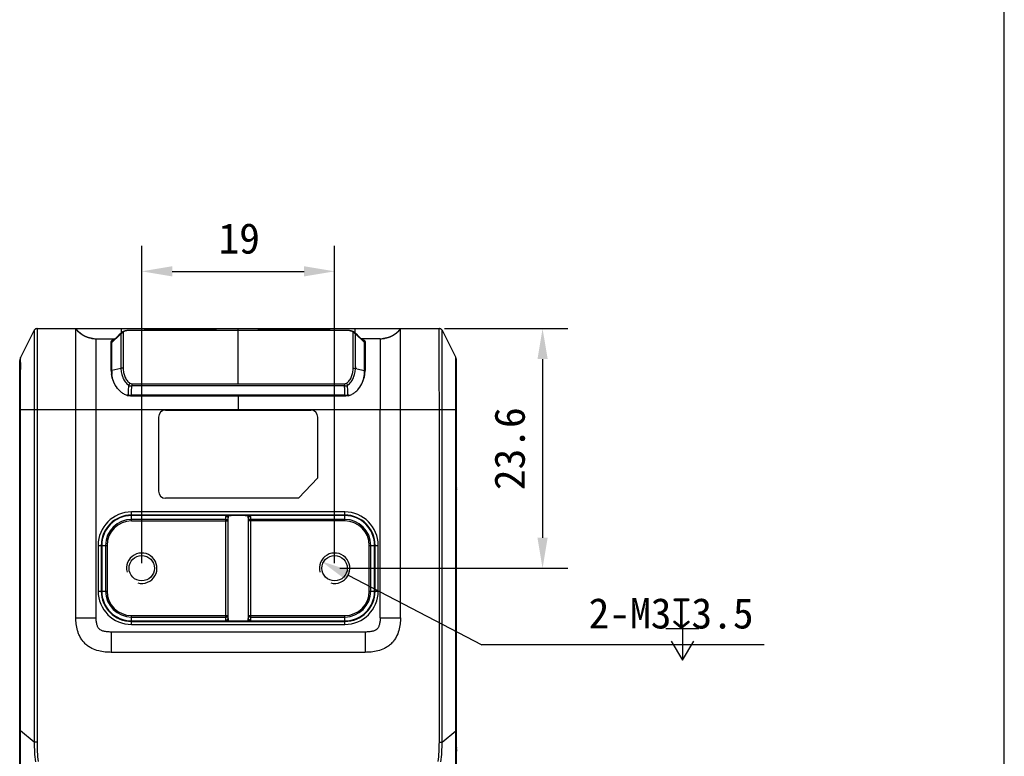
# Model space of a CAD drawing. Header units: millimetres. Extents: x 16 to 357, y 137 to 375.
# Tile 13 of 15: x 260 to 357, y 183 to 256. Entities that reach past the tile are written whole.
import ezdxf

# ---------------------------------------------------------------- set-up
doc = ezdxf.new("R2010")
doc.units = ezdxf.units.MM
doc.header["$LTSCALE"] = 16.335
doc.header["$PDMODE"] = 3
doc.header["$PDSIZE"] = 8
doc.layers.get('0').update_dxf_attribs({"linetype": 'CONTINUOUS'})
doc.layers.get('Defpoints').update_dxf_attribs({"linetype": 'CONTINUOUS'})
doc.layers.add('00_COMPONENTS', color=7, linetype='CONTINUOUS')
doc.layers.add('51__DRAFT_DIMS', color=7, linetype='CONTINUOUS')
doc.styles.get("Standard").update_dxf_attribs({"font": 'simfang.ttf'})
doc.dimstyles.new('DIMSTYLE_3', dxfattribs={"dimtxt": 3, "dimasz": 3, "dimexe": 2.5, "dimexo": 0.5, "dimgap": 0.75, "dimtad": 1, "dimdsep": 46, "dimtxsty": 'Standard', "dimblk": '_FILLED', "dimblk1": '_FILLED', "dimblk2": '_FILLED', "dimcen": 0.09, "dimclrt": 3, "dimazin": 2, "dimtp": 0.2, "dimtm": 0.2, "dimtfac": 1, "dimtofl": 0, "dimtmove": 0, "dimatfit": 3, "dimldrblk": '_FILLED', "dimfxl": 0, "dimtolj": 1, "dimarcsym": 0})
doc.dimstyles.new('DIMSTYLE_4', dxfattribs={"dimtxt": 3, "dimasz": 3, "dimexe": 2.5, "dimexo": 0.5, "dimgap": 0.75, "dimtad": 1, "dimdec": 1, "dimdsep": 46, "dimtxsty": 'Standard', "dimblk": '_FILLED', "dimblk1": '_FILLED', "dimblk2": '_FILLED', "dimcen": 0.09, "dimclrt": 3, "dimazin": 2, "dimtp": 0.2, "dimtm": 0.2, "dimtfac": 1, "dimtdec": 1, "dimtofl": 0, "dimtmove": 0, "dimatfit": 3, "dimldrblk": '_FILLED', "dimfxl": 0, "dimtolj": 1, "dimarcsym": 0})
doc.dimstyles.new('DIMSTYLE_5', dxfattribs={"dimtxt": 3, "dimasz": 3, "dimexe": 2.5, "dimexo": 0.5, "dimtad": 1, "dimdsep": 46, "dimtxsty": 'Standard', "dimblk": '_FILLED', "dimblk1": '_FILLED', "dimblk2": '_FILLED', "dimcen": 0.09, "dimclrt": 3, "dimazin": 2, "dimtp": 0.1, "dimtm": 0.1, "dimtfac": 1, "dimtofl": 0, "dimtmove": 0, "dimatfit": 1, "dimldrblk": '_FILLED', "dimfxl": 0, "dimtolj": 1, "dimarcsym": 0})

# ---------------------------------------------------------------- blocks, each defined once
blk = doc.blocks.new('_FILLED')
at = {"color": 0, "linetype": 'ByBlock'}
blk.add_solid([(0, 0), (-1, 0.167), (-1, -0.167)], dxfattribs=at)
blk = doc.blocks.new('*D62')
at = {"layer": '51__DRAFT_DIMS', "color": 0, "lineweight": -2}
for p, q in [((272.217, 202.39), (272.217, 233.641)), ((291.217, 202.39), (291.217, 233.641)), ((275.217, 231.141), (288.217, 231.141))]:
    blk.add_line(p, q, dxfattribs=at)
at = {"layer": 'Defpoints', "color": 0}
for p in [(291.217, 231.141), (272.217, 201.89), (291.217, 201.89)]:
    blk.add_point(p, dxfattribs=at)
at = {"layer": '51__DRAFT_DIMS', "color": 0, "linetype": 'ByBlock', "lineweight": -2, "xscale": 3, "yscale": 3, "zscale": 3, "rotation": 180}
blk.add_blockref('_FILLED', (272.217, 231.141), dxfattribs=at)
at = {"layer": '51__DRAFT_DIMS', "color": 0, "linetype": 'ByBlock', "lineweight": -2, "xscale": 3, "yscale": 3, "zscale": 3}
blk.add_blockref('_FILLED', (291.217, 231.141), dxfattribs=at)
at = {"layer": '51__DRAFT_DIMS', "color": 3, "insert": (281.82, 235.891), "char_height": 3, "attachment_point": 2, "line_spacing_factor": 0.9}
blk.add_mtext('\\A1;19', dxfattribs=at)
blk = doc.blocks.new('*D63')
at = {"layer": '51__DRAFT_DIMS', "color": 0, "lineweight": -2}
for p, q in [((302.032, 225.502), (314.2, 225.502)), ((311.7, 222.502), (311.7, 204.89)), ((291.717, 201.89), (314.2, 201.89))]:
    blk.add_line(p, q, dxfattribs=at)
at = {"layer": 'Defpoints', "color": 0}
for p in [(301.532, 225.502), (291.217, 201.89), (311.7, 201.89)]:
    blk.add_point(p, dxfattribs=at)
at = {"layer": '51__DRAFT_DIMS', "color": 0, "linetype": 'ByBlock', "lineweight": -2, "xscale": 3, "yscale": 3, "zscale": 3}
for p, rotation in [((311.7, 225.502), 90), ((311.7, 201.89), 270)]:
    blk.add_blockref('_FILLED', p, dxfattribs=dict(at, rotation=rotation))
at = {"layer": '51__DRAFT_DIMS', "color": 3, "insert": (306.95, 213.664), "char_height": 3, "attachment_point": 2, "rotation": 90, "line_spacing_factor": 0.9}
blk.add_mtext('\\A1;23.6', dxfattribs=at)
blk = doc.blocks.new('*D64')
at = {"layer": '51__DRAFT_DIMS', "color": 0, "lineweight": -2}
for p in [(292.547, 201.196), (333.525, 194.327)]:
    blk.add_line(p, (305.727, 194.327), dxfattribs=at)
at = {"layer": 'Defpoints', "color": 0}
for p in [(289.887, 202.583), (292.547, 201.196)]:
    blk.add_point(p, dxfattribs=at)
at = {"layer": '51__DRAFT_DIMS', "color": 0, "linetype": 'ByBlock', "lineweight": -2, "xscale": 3, "yscale": 3, "zscale": 3, "rotation": 152.4718467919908}
blk.add_blockref('_FILLED', (289.887, 202.583), dxfattribs=at)
at = {"layer": '51__DRAFT_DIMS', "color": 3, "insert": (316.234, 198.952), "char_height": 3, "attachment_point": 1, "line_spacing_factor": 0.9}
blk.add_mtext('\\A1;{2-M3{\\fgdt;x}3.5}', dxfattribs=at)

msp = doc.modelspace()

# ---------------------------------------------------------------- linework, layer by layer
msp.add_line((357.182, 137.323), (357.182, 374.551))
at = {"layer": '00_COMPONENTS', "color": 7}
for p, q in [((261.634, 225.336), (260.286, 222.64)), ((261.902, 225.502), (301.532, 225.502)), ((265.717, 197.002), (265.717, 225.502)), ((265.745, 225.466), (265.734, 225.48)), ((265.756, 225.451), (265.745, 225.466)), ((265.767, 225.437), (265.756, 225.451)), ((265.779, 225.423), (265.767, 225.437)), ((265.79, 225.409), (265.779, 225.423)), ((265.802, 225.394), (265.79, 225.409)), ((265.813, 225.38), (265.802, 225.394)), ((265.825, 225.367), (265.813, 225.38)), ((265.837, 225.353), (265.825, 225.367)), ((265.848, 225.339), (265.837, 225.353)), ((265.86, 225.325), (265.848, 225.339)), ((265.872, 225.312), (265.86, 225.325)), ((265.884, 225.298), (265.872, 225.312)), ((265.896, 225.285), (265.884, 225.298)), ((265.908, 225.272), (265.896, 225.285)), ((265.921, 225.259), (265.908, 225.272)), ((265.933, 225.246), (265.921, 225.259)), ((265.945, 225.233), (265.933, 225.246)), ((265.958, 225.22), (265.945, 225.233)), ((265.97, 225.207), (265.958, 225.22)), ((265.983, 225.195), (265.97, 225.207)), ((265.996, 225.182), (265.983, 225.195)), ((266.008, 225.17), (265.996, 225.182)), ((266.021, 225.157), (266.008, 225.17)), ((266.034, 225.145), (266.021, 225.157)), ((266.047, 225.133), (266.034, 225.145)), ((266.06, 225.121), (266.047, 225.133)), ((266.073, 225.109), (266.06, 225.121)), ((266.086, 225.097), (266.073, 225.109)), ((266.099, 225.086), (266.086, 225.097)), ((266.112, 225.074), (266.099, 225.086)), ((266.125, 225.063), (266.112, 225.074)), ((266.138, 225.052), (266.125, 225.063)), ((266.152, 225.04), (266.138, 225.052)), ((266.165, 225.029), (266.152, 225.04)), ((266.179, 225.019), (266.165, 225.029)), ((266.192, 225.008), (266.179, 225.019)), ((270.214, 225.092), (269.976, 224.862)), ((272.659, 225.402), (279.375, 225.402)), ((283.859, 225.402), (290.575, 225.402)), ((293.458, 224.862), (293.22, 225.092)), ((297.25, 225.015), (297.234, 225.002)), ((297.266, 225.027), (297.25, 225.015)), ((297.282, 225.04), (297.266, 225.027)), ((297.297, 225.053), (297.282, 225.04)), ((297.313, 225.067), (297.297, 225.053)), ((297.328, 225.08), (297.313, 225.067)), ((297.344, 225.094), (297.328, 225.08)), ((297.359, 225.107), (297.344, 225.094)), ((297.374, 225.121), (297.359, 225.107)), ((297.39, 225.135), (297.374, 225.121)), ((297.405, 225.15), (297.39, 225.135)), ((297.42, 225.164), (297.405, 225.15)), ((297.435, 225.178), (297.42, 225.164)), ((297.449, 225.193), (297.435, 225.178)), ((297.464, 225.208), (297.449, 225.193)), ((297.479, 225.223), (297.464, 225.208)), ((297.493, 225.238), (297.479, 225.223)), ((297.508, 225.253), (297.493, 225.238)), ((297.522, 225.268), (297.508, 225.253)), ((297.537, 225.284), (297.522, 225.268)), ((297.551, 225.3), (297.537, 225.284)), ((297.565, 225.315), (297.551, 225.3)), ((297.579, 225.331), (297.565, 225.315)), ((297.593, 225.347), (297.579, 225.331)), ((297.607, 225.364), (297.593, 225.347)), ((297.62, 225.38), (297.607, 225.364)), ((297.634, 225.396), (297.62, 225.38)), ((297.647, 225.413), (297.634, 225.396)), ((297.661, 225.43), (297.647, 225.413)), ((297.694, 225.472), (297.681, 225.455)), ((297.707, 225.489), (297.694, 225.472)), ((297.717, 225.502), (297.707, 225.489)), ((297.717, 197.002), (297.717, 225.502)), ((301.8, 225.336), (303.148, 222.64)), ((266.206, 224.997), (266.192, 225.008)), ((266.219, 224.986), (266.206, 224.997)), ((266.233, 224.976), (266.219, 224.986)), ((266.247, 224.966), (266.233, 224.976)), ((266.26, 224.955), (266.247, 224.966)), ((266.274, 224.945), (266.26, 224.955)), ((266.288, 224.935), (266.274, 224.945)), ((266.302, 224.926), (266.288, 224.935)), ((266.316, 224.916), (266.302, 224.926)), ((266.33, 224.906), (266.316, 224.916)), ((266.344, 224.897), (266.33, 224.906)), ((266.358, 224.887), (266.344, 224.897)), ((266.372, 224.878), (266.358, 224.887)), ((266.386, 224.869), (266.372, 224.878)), ((266.4, 224.86), (266.386, 224.869)), ((266.414, 224.851), (266.4, 224.86)), ((266.429, 224.843), (266.414, 224.851)), ((266.443, 224.834), (266.429, 224.843)), ((266.457, 224.825), (266.443, 224.834)), ((266.471, 224.817), (266.457, 224.825)), ((266.486, 224.809), (266.471, 224.817)), ((266.5, 224.801), (266.486, 224.809)), ((266.515, 224.793), (266.5, 224.801)), ((266.529, 224.785), (266.515, 224.793)), ((266.543, 224.777), (266.529, 224.785)), ((266.558, 224.77), (266.543, 224.777)), ((266.572, 224.762), (266.558, 224.77)), ((266.587, 224.755), (266.572, 224.762)), ((266.601, 224.747), (266.587, 224.755)), ((266.616, 224.74), (266.601, 224.747)), ((266.631, 224.733), (266.616, 224.74)), ((266.645, 224.726), (266.631, 224.733)), ((266.66, 224.72), (266.645, 224.726)), ((266.674, 224.713), (266.66, 224.72)), ((266.689, 224.707), (266.674, 224.713)), ((266.703, 224.7), (266.689, 224.707)), ((266.718, 224.694), (266.703, 224.7)), ((266.733, 224.688), (266.718, 224.694)), ((266.747, 224.682), (266.733, 224.688)), ((266.762, 224.676), (266.747, 224.682)), ((266.776, 224.67), (266.762, 224.676)), ((266.791, 224.664), (266.776, 224.67)), ((266.806, 224.659), (266.791, 224.664)), ((266.82, 224.653), (266.806, 224.659)), ((266.835, 224.648), (266.82, 224.653)), ((266.849, 224.643), (266.835, 224.648)), ((266.864, 224.638), (266.849, 224.643)), ((266.878, 224.633), (266.864, 224.638)), ((266.893, 224.628), (266.878, 224.633)), ((266.907, 224.623), (266.893, 224.628)), ((266.922, 224.619), (266.907, 224.623)), ((266.936, 224.614), (266.922, 224.619)), ((266.951, 224.61), (266.936, 224.614)), ((266.965, 224.605), (266.951, 224.61)), ((266.979, 224.601), (266.965, 224.605)), ((266.994, 224.597), (266.979, 224.601)), ((267.008, 224.593), (266.994, 224.597)), ((267.022, 224.589), (267.008, 224.593)), ((267.037, 224.586), (267.022, 224.589)), ((267.051, 224.582), (267.037, 224.586)), ((267.065, 224.578), (267.051, 224.582)), ((267.079, 224.575), (267.065, 224.578)), ((267.093, 224.571), (267.079, 224.575)), ((267.107, 224.568), (267.093, 224.571)), ((267.122, 224.565), (267.107, 224.568)), ((267.136, 224.562), (267.122, 224.565)), ((267.15, 224.559), (267.136, 224.562)), ((267.164, 224.556), (267.15, 224.559)), ((267.177, 224.553), (267.164, 224.556)), ((267.191, 224.551), (267.177, 224.553)), ((267.205, 224.548), (267.191, 224.551)), ((267.219, 224.545), (267.205, 224.548)), ((267.233, 224.543), (267.219, 224.545)), ((267.246, 224.541), (267.233, 224.543)), ((267.26, 224.538), (267.246, 224.541)), ((267.273, 224.536), (267.26, 224.538)), ((267.287, 224.534), (267.273, 224.536)), ((267.3, 224.532), (267.287, 224.534)), ((267.314, 224.53), (267.3, 224.532)), ((267.327, 224.528), (267.314, 224.53)), ((267.34, 224.526), (267.327, 224.528)), ((267.354, 224.525), (267.34, 224.526)), ((267.366, 224.523), (267.354, 224.525)), ((267.717, 224.502), (269.604, 224.502)), ((269.217, 221.379), (269.217, 224.237)), ((269.267, 220.863), (269.267, 224.135)), ((269.976, 224.862), (269.606, 224.504)), ((293.827, 224.505), (293.458, 224.862)), ((294.12, 224.222), (293.827, 224.505)), ((295.717, 224.502), (293.83, 224.502)), ((294.167, 224.133), (294.167, 224.13)), ((294.167, 221.315), (294.167, 224.13)), ((294.217, 224.237), (294.217, 221.379)), ((296.041, 224.52), (296.03, 224.519)), ((296.056, 224.522), (296.041, 224.52)), ((296.072, 224.524), (296.056, 224.522)), ((296.087, 224.526), (296.072, 224.524)), ((296.103, 224.528), (296.087, 224.526)), ((296.119, 224.53), (296.103, 224.528)), ((296.134, 224.532), (296.119, 224.53)), ((296.15, 224.534), (296.134, 224.532)), ((296.166, 224.537), (296.15, 224.534)), ((296.182, 224.54), (296.166, 224.537)), ((296.198, 224.542), (296.182, 224.54)), ((296.214, 224.545), (296.198, 224.542)), ((296.23, 224.548), (296.214, 224.545)), ((296.247, 224.551), (296.23, 224.548)), ((296.263, 224.555), (296.247, 224.551)), ((296.279, 224.558), (296.263, 224.555)), ((296.296, 224.561), (296.279, 224.558)), ((296.312, 224.565), (296.296, 224.561)), ((296.329, 224.569), (296.312, 224.565)), ((296.345, 224.573), (296.329, 224.569)), ((296.362, 224.577), (296.345, 224.573)), ((296.379, 224.581), (296.362, 224.577)), ((296.395, 224.585), (296.379, 224.581)), ((296.412, 224.589), (296.395, 224.585)), ((296.429, 224.594), (296.412, 224.589)), ((296.446, 224.599), (296.429, 224.594)), ((296.488, 224.611), (296.471, 224.606)), ((296.505, 224.616), (296.488, 224.611)), ((296.522, 224.622), (296.505, 224.616)), ((296.539, 224.627), (296.522, 224.622)), ((296.556, 224.633), (296.539, 224.627)), ((296.573, 224.639), (296.556, 224.633)), ((296.59, 224.645), (296.573, 224.639)), ((296.607, 224.651), (296.59, 224.645)), ((296.624, 224.657), (296.607, 224.651)), ((296.641, 224.664), (296.624, 224.657)), ((296.658, 224.67), (296.641, 224.664)), ((296.675, 224.677), (296.658, 224.67)), ((296.692, 224.684), (296.675, 224.677)), ((296.709, 224.691), (296.692, 224.684)), ((296.726, 224.698), (296.709, 224.691)), ((296.744, 224.706), (296.726, 224.698)), ((296.761, 224.714), (296.744, 224.706)), ((296.778, 224.721), (296.761, 224.714)), ((296.795, 224.729), (296.778, 224.721)), ((296.812, 224.737), (296.795, 224.729)), ((296.829, 224.746), (296.812, 224.737)), ((296.846, 224.754), (296.829, 224.746)), ((296.863, 224.763), (296.846, 224.754)), ((296.88, 224.772), (296.863, 224.763)), ((296.897, 224.781), (296.88, 224.772)), ((296.914, 224.79), (296.897, 224.781)), ((296.956, 224.813), (296.939, 224.804)), ((296.973, 224.823), (296.956, 224.813)), ((296.989, 224.833), (296.973, 224.823)), ((297.006, 224.843), (296.989, 224.833)), ((297.023, 224.853), (297.006, 224.843)), ((297.039, 224.864), (297.023, 224.853)), ((297.056, 224.874), (297.039, 224.864)), ((297.072, 224.885), (297.056, 224.874)), ((297.089, 224.896), (297.072, 224.885)), ((297.105, 224.907), (297.089, 224.896)), ((297.122, 224.918), (297.105, 224.907)), ((297.138, 224.93), (297.122, 224.918)), ((297.154, 224.941), (297.138, 224.93)), ((297.17, 224.953), (297.154, 224.941)), ((297.187, 224.965), (297.17, 224.953)), ((297.203, 224.977), (297.187, 224.965)), ((297.219, 224.99), (297.203, 224.977)), ((297.234, 225.002), (297.219, 224.99)), ((269.217, 223.433), (269.267, 223.433)), ((294.167, 223.433), (294.217, 223.433)), ((260.217, 171.655), (260.217, 222.348)), ((260.222, 222.455), (260.222, 222.43)), ((260.254, 222.564), (260.243, 222.542)), ((269.267, 222.928), (269.217, 222.928)), ((294.217, 222.928), (294.167, 222.928)), ((303.191, 222.542), (303.18, 222.564)), ((303.212, 222.43), (303.212, 222.455)), ((303.217, 171.655), (303.217, 222.348)), ((269.287, 220.968), (269.287, 220.973)), ((269.287, 220.968), (269.287, 220.973)), ((294.167, 220.864), (294.167, 221.017)), ((270.845, 218.925), (270.78, 218.925)), ((270.781, 218.918), (292.654, 218.918)), ((270.909, 218.926), (270.845, 218.925)), ((270.909, 218.926), (270.943, 218.926)), ((270.943, 218.926), (271.011, 218.926)), ((271.011, 218.926), (271.077, 218.926)), ((271.077, 218.926), (271.208, 218.926)), ((292.226, 218.926), (271.208, 218.926)), ((292.217, 218.852), (271.215, 218.852)), ((292.226, 218.926), (292.291, 218.926)), ((292.291, 218.926), (292.357, 218.926)), ((292.357, 218.926), (292.424, 218.926)), ((292.424, 218.926), (292.526, 218.926)), ((292.556, 218.925), (292.526, 218.926)), ((292.655, 218.925), (292.556, 218.925)), ((274.567, 217.477), (288.867, 217.477)), ((273.867, 216.777), (273.867, 209.477)), ((289.567, 210.796), (289.567, 216.777)), ((289.567, 210.796), (287.652, 208.777)), ((260.205, 209.775), (260.202, 209.654)), ((303.227, 209.827), (303.226, 209.882)), ((303.228, 209.775), (303.227, 209.827)), ((303.232, 209.654), (303.228, 209.775)), ((260.196, 209.088), (260.196, 184.916)), ((287.652, 208.777), (274.567, 208.777)), ((303.238, 209.088), (303.238, 209.145)), ((303.238, 184.916), (303.238, 209.088)), ((280.52, 207.08), (271.217, 207.08)), ((280.717, 196.922), (280.717, 206.857)), ((282.717, 206.857), (282.717, 196.922)), ((292.217, 207.08), (282.914, 207.08)), ((268.276, 204.14), (268.276, 199.64)), ((295.158, 199.64), (295.158, 204.14)), ((271.217, 196.699), (280.52, 196.699)), ((282.914, 196.699), (292.217, 196.699)), ((294.218, 193.602), (269.215, 193.602)), ((260.196, 184.916), (260.196, 184.86)), ((260.202, 184.351), (260.205, 184.229)), ((303.228, 184.229), (303.232, 184.351)), ((260.211, 184.004), (260.212, 183.941)), ((260.212, 183.941), (260.213, 183.875)), ((303.224, 184.017), (303.225, 184.088)), ((303.225, 184.088), (303.227, 184.159))]:
    msp.add_line(p, q, dxfattribs=at)
at = {"layer": '00_COMPONENTS', "color": 4}
for p, q in [((261.634, 225.336), (261.634, 184.763)), ((261.634, 225.332), (261.636, 224.881)), ((261.665, 225.386), (261.666, 225.386)), ((261.844, 225.496), (261.844, 225.497)), ((270.217, 225.095), (270.217, 225.502)), ((270.383, 225.082), (270.383, 221.65)), ((271.238, 225.324), (271.238, 225.326)), ((292.195, 225.324), (271.238, 225.324)), ((274.117, 225.402), (274.117, 225.326)), ((279.317, 225.402), (279.317, 225.326)), ((281.717, 225.326), (281.717, 225.502)), ((281.717, 220.073), (281.717, 225.324)), ((283.917, 225.402), (283.917, 225.326)), ((289.117, 225.402), (289.117, 225.326)), ((292.195, 225.324), (292.195, 225.326)), ((293.051, 221.65), (293.051, 225.082)), ((293.217, 225.502), (293.217, 225.095)), ((301.59, 225.497), (301.59, 225.496)), ((301.768, 225.386), (301.769, 225.386)), ((301.797, 224.761), (301.798, 225.021)), ((301.798, 225.021), (301.799, 225.167)), ((301.799, 225.263), (301.8, 225.336)), ((301.799, 225.167), (301.799, 225.263)), ((301.8, 225.336), (301.8, 225.336)), ((301.8, 184.763), (301.8, 225.336)), ((261.636, 224.881), (261.637, 224.507)), ((261.637, 224.507), (261.638, 224.207)), ((261.638, 224.207), (261.638, 223.868)), ((269.267, 224.12), (270.024, 224.854)), ((270.024, 224.854), (270.17, 224.997)), ((293.263, 224.997), (294.167, 224.12)), ((301.796, 224.44), (301.797, 224.761)), ((301.796, 224.175), (301.796, 224.44)), ((301.796, 223.892), (301.796, 224.175)), ((261.638, 223.868), (261.638, 223.47)), ((301.796, 223.578), (301.796, 223.892)), ((301.799, 220.869), (301.796, 223.578)), ((260.226, 222.455), (260.222, 222.455)), ((260.246, 222.54), (260.243, 222.542)), ((303.188, 222.54), (303.191, 222.542)), ((303.208, 222.455), (303.212, 222.455)), ((260.279, 221.423), (260.279, 221.472)), ((260.279, 221.298), (260.279, 221.423)), ((260.283, 220.146), (260.279, 221.298)), ((269.229, 221.137), (269.267, 221.137)), ((270.17, 221.576), (269.267, 221.358)), ((270.171, 221.626), (270.17, 221.576)), ((270.383, 221.65), (270.383, 221.597)), ((293.051, 221.6), (293.051, 221.65)), ((293.41, 221.541), (293.263, 221.576)), ((293.41, 221.541), (294.167, 221.358)), ((294.205, 221.137), (294.167, 221.137)), ((303.151, 220.146), (303.155, 221.298)), ((303.155, 221.423), (303.155, 221.472)), ((303.155, 221.298), (303.155, 221.423)), ((260.282, 220.412), (260.279, 221.107)), ((260.283, 220.146), (260.282, 220.412)), ((261.635, 220.535), (261.634, 219.159)), ((301.8, 219.766), (301.799, 220.869)), ((303.151, 220.146), (303.152, 220.412)), ((303.154, 220.894), (303.154, 221.107)), ((271.238, 220.073), (271.238, 219.845)), ((271.238, 220.073), (292.195, 220.073)), ((292.195, 219.845), (271.238, 219.845)), ((292.195, 220.073), (292.195, 219.845)), ((301.8, 219.217), (301.8, 219.766)), ((270.907, 218.926), (270.911, 218.997)), ((270.909, 218.926), (270.912, 218.997)), ((281.717, 218.852), (281.717, 217.502)), ((292.526, 218.926), (292.523, 218.997)), ((292.527, 218.926), (292.524, 218.997)), ((303.217, 217.502), (260.217, 217.502)), ((260.286, 185.88), (260.286, 217.568)), ((260.286, 217.502), (260.286, 217.568)), ((261.634, 217.711), (261.634, 217.502)), ((261.902, 217.502), (261.902, 184.763)), ((267.718, 197.002), (267.717, 217.502)), ((295.717, 197.002), (295.717, 217.502)), ((301.532, 184.763), (301.532, 217.502)), ((303.148, 185.88), (303.148, 217.568)), ((303.148, 217.502), (303.148, 217.568)), ((260.217, 209.088), (260.196, 209.088)), ((303.217, 209.088), (303.238, 209.088)), ((271.217, 206.557), (271.217, 207.432)), ((292.217, 207.432), (271.217, 207.432)), ((292.217, 207.132), (271.217, 207.132)), ((280.517, 206.698), (271.217, 206.698)), ((280.517, 196.781), (280.517, 206.998)), ((282.917, 206.998), (282.917, 196.781)), ((292.217, 206.698), (282.917, 206.698)), ((292.217, 206.557), (292.217, 207.432)), ((271.217, 206.557), (280.717, 206.557)), ((292.217, 206.557), (282.717, 206.557)), ((267.925, 204.14), (267.925, 199.64)), ((267.925, 204.14), (268.8, 204.14)), ((268.225, 204.14), (268.225, 199.64)), ((268.658, 204.14), (268.658, 199.64)), ((268.8, 204.14), (268.8, 199.64)), ((294.634, 199.64), (294.634, 204.14)), ((294.634, 204.14), (295.509, 204.14)), ((294.776, 199.64), (294.776, 204.14)), ((295.209, 199.64), (295.209, 204.14)), ((295.509, 199.64), (295.509, 204.14)), ((267.925, 199.64), (268.8, 199.64)), ((294.634, 199.64), (295.509, 199.64)), ((265.717, 197.002), (267.718, 197.002)), ((271.217, 196.347), (271.217, 197.222)), ((271.217, 197.222), (280.717, 197.222)), ((271.217, 197.081), (280.517, 197.081)), ((282.717, 197.222), (292.217, 197.222)), ((282.917, 197.081), (292.217, 197.081)), ((292.217, 196.347), (292.217, 197.222)), ((295.717, 197.002), (297.717, 197.002)), ((271.217, 196.647), (292.217, 196.647)), ((271.217, 196.347), (292.217, 196.347)), ((269.215, 195.602), (269.215, 193.602)), ((294.218, 195.602), (269.215, 195.602)), ((294.218, 195.602), (294.218, 193.602)), ((260.217, 185.88), (260.286, 185.88)), ((261.634, 184.763), (260.286, 185.88)), ((301.8, 184.763), (303.148, 185.88)), ((303.148, 185.88), (303.217, 185.88)), ((260.217, 184.916), (260.196, 184.916)), ((261.902, 184.763), (261.634, 184.763)), ((301.532, 184.763), (301.8, 184.763)), ((303.217, 184.916), (303.238, 184.916))]:
    msp.add_line(p, q, dxfattribs=at)
for points in [[(261.634, 225.336), (261.634, 225.336), (261.634, 225.335), (261.634, 225.332)], [(261.638, 223.47), (261.637, 222.709), (261.637, 222.415), (261.636, 222.107), (261.636, 221.784), (261.635, 220.535)], [(301.8, 217.502), (301.8, 217.736), (301.8, 217.973), (301.8, 218.214), (301.8, 218.455), (301.8, 218.699)]]:
    msp.add_lwpolyline(points, dxfattribs=at)
at = {"layer": '00_COMPONENTS', "color": 7}
for points in [[(265.734, 225.48), (265.723, 225.495), (265.717, 225.502)], [(271.037, 225.321), (271.007, 225.32), (270.971, 225.317), (270.935, 225.315), (270.9, 225.312), (270.865, 225.309), (270.831, 225.306), (270.797, 225.302), (270.764, 225.298), (270.731, 225.293), (270.698, 225.288), (270.666, 225.283), (270.635, 225.277), (270.603, 225.271), (270.572, 225.264), (270.541, 225.257), (270.511, 225.249), (270.48, 225.24), (270.45, 225.229), (270.419, 225.218), (270.388, 225.205), (270.357, 225.191), (270.325, 225.174), (270.294, 225.155), (270.263, 225.133), (270.231, 225.108), (270.214, 225.092)], [(271.225, 225.326), (271.189, 225.325), (271.153, 225.325), (271.117, 225.324), (271.08, 225.323), (271.044, 225.321), (271.037, 225.321)], [(292.397, 225.321), (292.363, 225.323), (292.327, 225.324), (292.29, 225.325), (292.254, 225.325), (292.219, 225.326), (271.225, 225.326)], [(293.22, 225.092), (293.188, 225.12), (293.154, 225.146), (293.119, 225.168), (293.085, 225.187), (293.051, 225.203), (293.017, 225.217), (292.984, 225.23), (292.95, 225.241), (292.917, 225.25), (292.883, 225.259), (292.849, 225.267), (292.815, 225.274), (292.781, 225.281), (292.746, 225.287), (292.711, 225.292), (292.675, 225.297), (292.639, 225.302), (292.602, 225.306), (292.564, 225.309), (292.526, 225.313), (292.488, 225.316), (292.448, 225.318), (292.408, 225.321), (292.397, 225.321)], [(297.681, 225.455), (297.667, 225.438), (297.661, 225.43)], [(269.606, 224.504), (269.341, 224.248), (269.314, 224.222)], [(296.471, 224.606), (296.454, 224.601), (296.446, 224.599)], [(296.939, 224.804), (296.922, 224.794), (296.914, 224.79)]]:
    msp.add_lwpolyline(points, dxfattribs=at)
for centre in [(272.217, 201.89), (291.217, 201.89)]:
    msp.add_circle(centre, 1.25, dxfattribs=at)
for centre, radius, start, end in [((261.902, 225.202), 0.3, 90, 153.43495), ((261.841, 225.302), 0.195, 90, 153.43495), ((268.099, 227.287), 2.976, 216.83819, 220.8091), ((272.659, 224.902), 0.5, 90, 122.03688), ((279.375, 224.902), 0.5, 57.93811, 90), ((283.859, 224.902), 0.5, 90, 122.06104), ((290.575, 224.902), 0.5, 57.93896, 90), ((295.338, 227.284), 2.972, 319.0766, 323.16363), ((301.532, 225.202), 0.3, 26.56505, 90), ((301.593, 225.302), 0.195, 26.56505, 90), ((267.687, 227.143), 2.64, 261.62099, 263.00829), ((267.699, 227.238), 2.735, 263.01458, 265.38052), ((267.706, 227.32), 2.817, 265.37167, 265.8911), ((267.715, 227.474), 2.972, 265.924, 270.03388), ((269.368, 224.201), 0.156, 160.72206, 166.4118), ((269.441, 224.091), 0.182, 134.10481, 139.77648), ((294.066, 224.201), 0.156, 13.58631, 19.51646), ((295.719, 227.476), 2.973, 269.967, 274.02017), ((295.732, 227.276), 2.773, 274.04475, 276.18828), ((295.743, 227.168), 2.665, 276.19014, 278.15257), ((260.87, 222.348), 0.653, 153.43495, 180), ((260.417, 222.455), 0.195, 153.43495, 180), ((302.564, 222.348), 0.653, 0, 26.56505), ((303.017, 222.455), 0.195, 0, 26.56505), ((272.067, 221.39), 2.85, 180.21237, 182.39802), ((272.016, 221.387), 2.799, 182.38935, 186.88088), ((272.199, 221.314), 2.932, 179.98644, 186.68548), ((291.218, 221.315), 2.949, 355.52787, 0.00035), ((291.417, 221.387), 2.8, 353.08611, 357.60645), ((291.367, 221.39), 2.85, 357.59776, 359.78759), ((291.256, 221.312), 2.911, 353.21411, 355.52585), ((291.406, 221.39), 2.811, 350.77325, 353.0662), ((274.567, 216.777), 0.7, 90, 180), ((288.867, 216.777), 0.7, 0, 90), ((277.773, 209.224), 17.576, 178.87596, 179.17675), ((272.95, 209.321), 12.752, 178.50675, 178.8893), ((228.155, 210.613), 32.062, 358.50214, 358.62859), ((289.727, 209.09), 29.531, 179.63312, 180.00355), ((286.384, 209.112), 26.188, 179.41688, 179.63448), ((282.474, 209.153), 22.277, 179.16936, 179.42125), ((274.567, 209.477), 0.7, 180, 270), ((273.598, 209.09), 29.64, 0.1056, 0.31743), ((271.217, 204.14), 2.941, 90, 180), ((292.217, 204.14), 2.941, 0, 90), ((271.217, 199.64), 2.941, 180, 270), ((292.217, 199.64), 2.941, 270, 0), ((289.836, 184.914), 29.64, 180.1056, 180.31743), ((273.707, 184.915), 29.531, 359.63312, 0.00355), ((227.982, 183.386), 32.234, 1.30747, 1.49842), ((221.652, 183.24), 38.566, 1.1351, 1.31058), ((349.356, 183.089), 46.142, 178.8476, 179.0213), ((335.279, 183.391), 32.062, 178.50214, 178.62859)]:
    msp.add_arc(centre, radius, start, end, dxfattribs=at)
at = {"layer": '00_COMPONENTS', "color": 4}
for centre, radius, start, end in [((271.234, 221.659), 3.665, 92.85229, 94.14605), ((271.04, 225.254), 0.0674, 80.30582, 92.753), ((271.21, 222.087), 3.237, 91.76239, 92.81108), ((271.238, 221.101), 4.223, 89.99424, 91.72638), ((292.198, 221.24), 4.084, 88.20065, 90.03482), ((292.23, 222.258), 3.066, 87.16158, 88.21142), ((292.394, 225.254), 0.0673, 87.24365, 99.69901), ((292.2, 221.668), 3.657, 85.7982, 87.14905), ((332.018, 221.677), 71.74, 179.61774, 179.81022), ((231.414, 221.677), 71.741, 0.18981, 0.38228), ((354.493, 221.621), 94.214, 179.82195, 180.09105), ((324.991, 221.782), 31.728, 180.06124, 180.3706), ((208.947, 221.621), 94.208, 359.90897, 0.17807), ((271.217, 204.14), 3.292, 90, 180), ((271.217, 204.14), 2.992, 90, 180), ((271.217, 204.14), 2.559, 90, 180), ((281.718, 206.998), 1.201, 176.07557, 180.00336), ((282.15, 206.857), 1.433, 170.76467, 180.00776), ((281.283, 206.857), 1.434, 359.9939, 9.23356), ((281.719, 206.998), 1.198, 359.99419, 3.93282), ((292.217, 204.14), 3.292, 0, 90), ((292.217, 204.14), 2.992, 0, 90), ((292.217, 204.14), 2.559, 0, 90), ((271.217, 204.14), 2.417, 90, 180), ((292.217, 204.14), 2.417, 0, 90), ((272.217, 201.89), 1.5, 255, 195), ((291.217, 201.89), 1.5, 255, 195), ((271.217, 199.64), 3.292, 180, 270), ((271.217, 199.64), 2.992, 180, 270), ((271.217, 199.64), 2.559, 180, 270), ((271.217, 199.64), 2.417, 180, 270), ((292.217, 199.64), 3.292, 270, 0), ((292.217, 199.64), 2.992, 270, 0), ((292.217, 199.64), 2.559, 270, 0), ((292.217, 199.64), 2.417, 270, 0), ((282.151, 196.922), 1.434, 179.99312, 189.23435), ((281.282, 196.922), 1.435, 350.76859, 0.00404), ((281.716, 196.781), 1.199, 179.99363, 183.92812), ((281.716, 196.781), 1.201, 356.07032, 359.99707)]:
    msp.add_arc(centre, radius, start, end, dxfattribs=at)
for points, knots in [([(261.902, 225.502), (261.903, 225.494), (261.903, 225.47), (261.904, 225.412), (261.905, 225.304), (261.908, 225.121), (261.91, 224.84), (261.912, 224.439), (261.914, 223.658), (261.909, 222.462), (261.904, 220.879), (261.902, 219.201), (261.902, 218.069), (261.902, 217.502)], [0, 0, 0, 0, 0.002968, 0.009264, 0.021713, 0.043434, 0.077652, 0.127119, 0.193787, 0.37079, 0.575616, 0.787367, 1, 1, 1, 1]), ([(270.213, 225.092), (270.2, 225.079), (270.178, 225.05), (270.17, 225.014), (270.17, 224.997)], [0, 0, 0, 0, 0.511031, 1, 1, 1, 1]), ([(270.383, 225.082), (270.344, 225.082), (270.265, 225.067), (270.198, 225.023), (270.17, 224.996)], [0, 0, 0, 0, 0.501923, 1, 1, 1, 1]), ([(270.969, 225.315), (270.88, 225.309), (270.731, 225.293), (270.561, 225.253), (270.467, 225.208), (270.42, 225.172), (270.389, 225.13), (270.383, 225.098), (270.383, 225.082)], [0, 0, 0, 0, 0.395467, 0.669142, 0.7719, 0.857082, 0.930284, 1, 1, 1, 1]), ([(293.051, 225.082), (293.051, 225.098), (293.044, 225.13), (293.014, 225.172), (292.967, 225.208), (292.873, 225.252), (292.705, 225.292), (292.556, 225.308), (292.468, 225.315)], [0, 0, 0, 0, 0.06987, 0.143242, 0.228579, 0.331441, 0.605116, 1, 1, 1, 1]), ([(293.263, 224.996), (293.236, 225.023), (293.169, 225.067), (293.09, 225.082), (293.051, 225.082)], [0, 0, 0, 0, 0.498077, 1, 1, 1, 1]), ([(293.263, 224.997), (293.263, 225.014), (293.256, 225.05), (293.233, 225.079), (293.22, 225.092)], [0, 0, 0, 0, 0.489109, 1, 1, 1, 1]), ([(301.532, 217.502), (301.532, 218.069), (301.532, 219.202), (301.53, 220.611), (301.527, 221.722), (301.524, 222.52), (301.522, 223.26), (301.521, 223.909), (301.521, 224.439), (301.524, 224.84), (301.526, 225.121), (301.529, 225.303), (301.53, 225.406), (301.531, 225.454), (301.531, 225.481), (301.532, 225.487), (301.531, 225.503), (301.532, 225.502)], [0, 0, 0, 0, 0.212725, 0.424562, 0.528682, 0.629369, 0.72346, 0.806214, 0.872837, 0.922297, 0.956516, 0.978262, 0.99072, 0.994481, 0.997029, 0.999521, 1, 1, 1, 1]), ([(267.717, 217.502), (267.717, 218.031), (267.715, 218.82), (267.715, 219.862), (267.717, 220.623), (267.717, 221.358), (267.716, 222.049), (267.714, 222.674), (267.717, 223.141), (267.716, 223.465), (267.714, 223.714), (267.715, 223.927), (267.716, 224.107), (267.717, 224.208), (267.717, 224.289), (267.717, 224.353), (267.716, 224.402), (267.715, 224.438), (267.715, 224.464), (267.715, 224.482), (267.715, 224.493), (267.717, 224.499), (267.716, 224.501), (267.717, 224.502), (267.717, 224.502)], [0, 0, 0, 0, 0.226813, 0.337795, 0.446914, 0.552769, 0.652878, 0.743141, 0.820344, 0.853311, 0.881855, 0.92717, 0.944601, 0.958904, 0.97038, 0.979365, 0.98624, 0.991359, 0.995001, 0.997412, 0.998867, 0.999631, 0.999938, 1, 1, 1, 1]), ([(270.17, 224.997), (270.172, 224.954), (270.171, 224.857), (270.169, 224.693), (270.17, 224.49), (270.171, 224.245), (270.17, 223.958), (270.17, 223.629), (270.171, 223.263), (270.171, 223.007), (270.17, 222.875)], [0, 0, 0, 0, 0.060523, 0.137116, 0.232034, 0.34708, 0.482875, 0.638662, 0.812145, 1, 1, 1, 1]), ([(293.264, 222.789), (293.264, 222.927), (293.262, 223.193), (293.264, 223.573), (293.264, 223.917), (293.262, 224.217), (293.263, 224.472), (293.265, 224.682), (293.263, 224.852), (293.262, 224.953), (293.263, 224.997)], [0, 0, 0, 0, 0.187541, 0.361207, 0.51748, 0.653761, 0.769069, 0.863925, 0.94012, 1, 1, 1, 1]), ([(295.717, 224.502), (295.717, 224.502), (295.718, 224.501), (295.717, 224.499), (295.719, 224.493), (295.719, 224.482), (295.719, 224.464), (295.718, 224.438), (295.718, 224.402), (295.717, 224.353), (295.717, 224.289), (295.717, 224.208), (295.718, 224.107), (295.719, 223.928), (295.719, 223.715), (295.718, 223.465), (295.717, 223.142), (295.72, 222.674), (295.718, 222.05), (295.717, 221.358), (295.717, 220.623), (295.719, 219.863), (295.719, 218.82), (295.717, 218.031), (295.717, 217.502)], [0, 0, 0, 0, 0.000061, 0.000368, 0.001132, 0.002585, 0.004996, 0.008637, 0.013753, 0.020622, 0.029609, 0.041085, 0.055385, 0.072815, 0.118128, 0.14667, 0.17962, 0.256836, 0.347097, 0.447212, 0.553054, 0.662204, 0.773163, 1, 1, 1, 1]), ([(260.28, 222.155), (260.281, 222.211), (260.281, 222.307), (260.283, 222.432), (260.284, 222.518), (260.285, 222.576), (260.285, 222.608), (260.286, 222.631), (260.285, 222.635), (260.286, 222.64), (260.286, 222.64)], [0, 0, 0, 0, 0.345276, 0.596848, 0.770322, 0.882313, 0.948223, 0.982733, 0.997253, 1, 1, 1, 1]), ([(270.17, 222.875), (270.17, 222.671), (270.17, 222.255), (270.172, 221.839), (270.171, 221.626)], [0, 0, 0, 0, 0.488482, 1, 1, 1, 1]), ([(293.263, 221.748), (293.263, 221.925), (293.264, 222.272), (293.264, 222.619), (293.264, 222.789)], [0, 0, 0, 0, 0.509668, 1, 1, 1, 1]), ([(303.154, 222.155), (303.153, 222.211), (303.153, 222.307), (303.151, 222.432), (303.15, 222.518), (303.149, 222.576), (303.149, 222.608), (303.148, 222.631), (303.148, 222.635), (303.148, 222.64), (303.148, 222.64)], [0, 0, 0, 0, 0.345276, 0.596848, 0.770322, 0.882313, 0.948223, 0.982733, 0.997252, 1, 1, 1, 1]), ([(270.383, 221.597), (270.344, 221.597), (270.273, 221.594), (270.202, 221.584), (270.17, 221.576)], [0, 0, 0, 0, 0.538385, 1, 1, 1, 1]), ([(270.17, 221.576), (270.17, 221.42), (270.205, 221.104), (270.345, 220.649), (270.539, 220.297), (270.75, 220.056), (270.878, 219.958), (270.949, 219.92)], [0, 0, 0, 0, 0.246964, 0.49673, 0.747859, 0.873937, 1, 1, 1, 1]), ([(270.383, 221.597), (270.383, 221.459), (270.413, 221.18), (270.533, 220.776), (270.698, 220.462), (270.878, 220.244), (270.99, 220.154), (271.052, 220.12)], [0, 0, 0, 0, 0.247056, 0.496729, 0.747837, 0.873938, 1, 1, 1, 1]), ([(292.382, 220.12), (292.444, 220.154), (292.556, 220.245), (292.737, 220.463), (292.902, 220.778), (293.022, 221.182), (293.051, 221.461), (293.051, 221.6)], [0, 0, 0, 0, 0.126063, 0.252162, 0.503263, 0.752926, 1, 1, 1, 1]), ([(292.485, 219.92), (292.555, 219.958), (292.684, 220.056), (292.895, 220.297), (293.088, 220.649), (293.229, 221.104), (293.264, 221.42), (293.263, 221.576)], [0, 0, 0, 0, 0.12606, 0.252132, 0.503249, 0.753006, 1, 1, 1, 1]), ([(293.051, 221.597), (293.09, 221.597), (293.161, 221.594), (293.231, 221.584), (293.263, 221.577)], [0, 0, 0, 0, 0.538414, 1, 1, 1, 1]), ([(260.286, 217.568), (260.286, 217.784), (260.286, 218.643), (260.285, 219.502), (260.283, 220.146)], [0, 0, 0, 0, 0.251371, 1, 1, 1, 1]), ([(270.911, 218.997), (270.918, 219.149), (270.928, 219.456), (270.933, 219.764), (270.948, 219.92)], [0, 0, 0, 0, 0.492952, 1, 1, 1, 1]), ([(271.052, 220.12), (271.042, 220.102), (271.007, 220.036), (270.972, 219.969), (270.949, 219.92)], [0, 0, 0, 0, 0.270903, 1, 1, 1, 1]), ([(270.949, 219.92), (271.015, 219.885), (271.113, 219.853), (271.213, 219.846), (271.238, 219.845)], [0, 0, 0, 0, 0.749057, 1, 1, 1, 1]), ([(271.208, 218.926), (271.215, 219.08), (271.226, 219.386), (271.226, 219.693), (271.238, 219.845)], [0, 0, 0, 0, 0.502975, 1, 1, 1, 1]), ([(292.195, 219.845), (292.221, 219.846), (292.321, 219.853), (292.419, 219.885), (292.485, 219.92)], [0, 0, 0, 0, 0.250921, 1, 1, 1, 1]), ([(292.226, 218.926), (292.219, 219.08), (292.208, 219.386), (292.208, 219.693), (292.196, 219.845)], [0, 0, 0, 0, 0.502978, 1, 1, 1, 1]), ([(292.382, 220.12), (292.392, 220.102), (292.427, 220.036), (292.462, 219.969), (292.485, 219.92)], [0, 0, 0, 0, 0.270898, 1, 1, 1, 1]), ([(292.524, 218.997), (292.517, 219.149), (292.506, 219.456), (292.502, 219.765), (292.487, 219.92)], [0, 0, 0, 0, 0.492926, 1, 1, 1, 1]), ([(303.148, 217.568), (303.148, 217.784), (303.148, 218.643), (303.149, 219.502), (303.151, 220.146)], [0, 0, 0, 0, 0.251371, 1, 1, 1, 1]), ([(280.517, 206.998), (280.543, 206.998), (280.593, 206.991), (280.658, 206.962), (280.705, 206.916), (280.717, 206.875), (280.717, 206.857)], [0, 0, 0, 0, 0.287657, 0.555407, 0.79072, 1, 1, 1, 1]), ([(280.517, 206.698), (280.543, 206.698), (280.593, 206.691), (280.658, 206.662), (280.705, 206.616), (280.717, 206.575), (280.717, 206.557)], [0, 0, 0, 0, 0.287963, 0.55534, 0.790531, 1, 1, 1, 1]), ([(282.917, 206.998), (282.891, 206.998), (282.841, 206.991), (282.776, 206.962), (282.729, 206.916), (282.717, 206.875), (282.717, 206.857)], [0, 0, 0, 0, 0.287657, 0.555407, 0.79072, 1, 1, 1, 1]), ([(282.917, 206.698), (282.891, 206.698), (282.841, 206.691), (282.776, 206.662), (282.729, 206.616), (282.717, 206.575), (282.717, 206.557)], [0, 0, 0, 0, 0.287953, 0.555321, 0.79053, 1, 1, 1, 1]), ([(269.215, 195.602), (269.084, 195.602), (268.835, 195.612), (268.538, 195.658), (268.334, 195.716), (268.185, 195.776), (268.036, 195.867), (267.935, 196.006), (267.87, 196.145), (267.802, 196.339), (267.744, 196.628), (267.723, 196.873), (267.718, 197.002)], [0, 0, 0, 0, 0.162804, 0.308601, 0.371677, 0.426032, 0.506936, 0.584197, 0.635776, 0.696439, 0.839122, 1, 1, 1, 1]), ([(280.517, 197.081), (280.543, 197.081), (280.593, 197.088), (280.658, 197.117), (280.705, 197.163), (280.717, 197.204), (280.717, 197.222)], [0, 0, 0, 0, 0.287953, 0.555321, 0.79053, 1, 1, 1, 1]), ([(280.517, 196.781), (280.543, 196.781), (280.593, 196.788), (280.658, 196.817), (280.705, 196.863), (280.717, 196.904), (280.717, 196.922)], [0, 0, 0, 0, 0.287657, 0.555407, 0.79072, 1, 1, 1, 1]), ([(282.917, 197.081), (282.891, 197.081), (282.841, 197.088), (282.776, 197.117), (282.729, 197.163), (282.717, 197.204), (282.717, 197.222)], [0, 0, 0, 0, 0.287963, 0.55534, 0.790531, 1, 1, 1, 1]), ([(282.917, 196.781), (282.891, 196.781), (282.841, 196.788), (282.776, 196.817), (282.729, 196.863), (282.717, 196.904), (282.717, 196.922)], [0, 0, 0, 0, 0.287657, 0.555407, 0.79072, 1, 1, 1, 1]), ([(295.716, 197.002), (295.711, 196.873), (295.69, 196.628), (295.632, 196.339), (295.564, 196.145), (295.499, 196.006), (295.398, 195.867), (295.249, 195.776), (295.1, 195.717), (294.896, 195.657), (294.599, 195.612), (294.35, 195.602), (294.218, 195.602)], [0, 0, 0, 0, 0.16091, 0.303529, 0.364308, 0.415965, 0.493048, 0.573879, 0.628267, 0.691404, 0.837195, 1, 1, 1, 1]), ([(260.287, 181.869), (260.287, 182.008), (260.283, 182.295), (260.282, 182.742), (260.282, 183.219), (260.282, 183.902), (260.281, 184.792), (260.289, 185.514), (260.286, 185.88)], [0, 0, 0, 0, 0.103393, 0.214961, 0.334232, 0.460102, 0.725823, 1, 1, 1, 1]), ([(303.147, 181.87), (303.147, 182.008), (303.15, 182.295), (303.152, 182.742), (303.152, 183.219), (303.152, 183.902), (303.153, 184.792), (303.145, 185.514), (303.148, 185.88)], [0, 0, 0, 0, 0.103393, 0.214961, 0.334232, 0.460103, 0.725824, 1, 1, 1, 1]), ([(260.216, 184.296), (260.214, 184.3), (260.206, 184.317), (260.202, 184.337), (260.202, 184.351)], [0, 0, 0, 0, 0.258994, 1, 1, 1, 1]), ([(261.634, 184.763), (261.634, 184.436), (261.638, 183.781), (261.701, 183.128), (261.744, 182.804)], [0, 0, 0, 0, 0.500041, 1, 1, 1, 1]), ([(261.902, 184.763), (261.902, 184.442), (261.909, 183.799), (261.973, 183.159), (262.016, 182.841)], [0, 0, 0, 0, 0.500033, 1, 1, 1, 1]), ([(301.418, 182.841), (301.461, 183.159), (301.525, 183.799), (301.532, 184.442), (301.532, 184.763)], [0, 0, 0, 0, 0.499967, 1, 1, 1, 1]), ([(301.69, 182.804), (301.733, 183.128), (301.796, 183.781), (301.8, 184.436), (301.8, 184.763)], [0, 0, 0, 0, 0.499958, 1, 1, 1, 1]), ([(303.217, 184.296), (303.22, 184.3), (303.228, 184.317), (303.232, 184.337), (303.232, 184.351)], [0, 0, 0, 0, 0.258994, 1, 1, 1, 1])]:
    msp.add_open_spline(points, degree=3, knots=knots, dxfattribs=at)
at = {"layer": '00_COMPONENTS', "color": 7}
for points in [[(267.303, 224.532), (266.725, 224.617), (266.239, 224.887), (265.846, 225.341)], [(297.584, 225.337), (297.189, 224.882), (296.702, 224.613), (296.121, 224.53)], [(269.268, 224.139), (269.27, 224.152), (269.275, 224.165), (269.28, 224.176)], [(269.28, 224.176), (269.286, 224.188), (269.293, 224.199), (269.302, 224.209)], [(294.137, 224.203), (294.132, 224.21), (294.126, 224.216), (294.12, 224.222)], [(294.156, 224.17), (294.151, 224.182), (294.144, 224.193), (294.137, 224.203)], [(294.166, 224.133), (294.165, 224.146), (294.161, 224.158), (294.156, 224.17)], [(271.215, 218.852), (271.102, 218.852), (270.988, 218.865), (270.878, 218.891)], [(292.555, 218.891), (292.445, 218.865), (292.332, 218.852), (292.219, 218.852)]]:
    msp.add_open_spline(points, degree=3, dxfattribs=at)
for points, knots in [([(269.323, 224.357), (269.299, 224.345), (269.257, 224.317), (269.229, 224.274), (269.221, 224.252)], [0, 0, 0, 0, 0.538311, 1, 1, 1, 1]), ([(269.517, 224.419), (269.481, 224.411), (269.414, 224.396), (269.35, 224.371), (269.323, 224.357)], [0, 0, 0, 0, 0.549875, 1, 1, 1, 1]), ([(293.917, 224.419), (293.953, 224.411), (294.02, 224.396), (294.084, 224.371), (294.111, 224.357)], [0, 0, 0, 0, 0.549873, 1, 1, 1, 1]), ([(294.111, 224.357), (294.134, 224.345), (294.177, 224.317), (294.205, 224.274), (294.212, 224.253)], [0, 0, 0, 0, 0.53833, 1, 1, 1, 1]), ([(269.217, 223.446), (269.222, 223.447), (269.238, 223.45), (269.253, 223.451), (269.262, 223.452)], [0, 0, 0, 0, 0.371019, 1, 1, 1, 1]), ([(294.168, 223.453), (294.178, 223.452), (294.195, 223.45), (294.211, 223.447), (294.217, 223.446)], [0, 0, 0, 0, 0.632218, 1, 1, 1, 1]), ([(270.217, 219.214), (270.076, 219.323), (269.76, 219.643), (269.406, 220.269), (269.269, 220.789), (269.237, 221.052)], [0, 0, 0, 0, 0.251322, 0.627086, 1, 1, 1, 1]), ([(269.513, 220.113), (269.485, 220.182), (269.381, 220.459), (269.314, 220.749), (269.287, 220.968)], [0, 0, 0, 0, 0.251172, 1, 1, 1, 1]), ([(293.217, 219.214), (293.351, 219.317), (293.651, 219.618), (293.997, 220.203), (294.141, 220.691), (294.181, 220.939)], [0, 0, 0, 0, 0.251136, 0.626745, 1, 1, 1, 1]), ([(293.922, 220.117), (293.95, 220.185), (294.053, 220.46), (294.12, 220.75), (294.146, 220.968)], [0, 0, 0, 0, 0.251169, 1, 1, 1, 1]), ([(270.878, 218.891), (270.758, 218.92), (270.524, 219.004), (270.314, 219.138), (270.217, 219.214)], [0, 0, 0, 0, 0.49994, 1, 1, 1, 1]), ([(292.555, 218.891), (292.675, 218.92), (292.91, 219.004), (293.12, 219.138), (293.217, 219.214)], [0, 0, 0, 0, 0.499946, 1, 1, 1, 1]), ([(303.237, 209.254), (303.237, 209.291), (303.236, 209.424), (303.234, 209.557), (303.232, 209.654)], [0, 0, 0, 0, 0.276927, 1, 1, 1, 1]), ([(280.52, 207.08), (280.569, 207.08), (280.641, 207.082), (280.713, 207.084), (280.736, 207.087)], [0, 0, 0, 0, 0.685132, 1, 1, 1, 1]), ([(280.736, 207.087), (280.751, 207.089), (280.792, 207.092), (280.866, 207.096), (280.966, 207.099), (281.14, 207.104), (281.392, 207.107), (281.717, 207.109), (282.041, 207.107), (282.294, 207.104), (282.468, 207.099), (282.568, 207.096), (282.642, 207.092), (282.683, 207.089), (282.698, 207.087)], [0, 0, 0, 0, 0.024225, 0.062493, 0.113678, 0.176259, 0.328031, 0.5, 0.67197, 0.823741, 0.886323, 0.937508, 0.975775, 1, 1, 1, 1]), ([(282.698, 207.087), (282.721, 207.084), (282.793, 207.082), (282.865, 207.08), (282.914, 207.08)], [0, 0, 0, 0, 0.314847, 1, 1, 1, 1]), ([(269.215, 193.602), (269.014, 193.602), (268.597, 193.621), (267.948, 193.727), (267.389, 193.925), (266.949, 194.184), (266.633, 194.444), (266.363, 194.753), (266.153, 195.088), (265.998, 195.427), (265.855, 195.86), (265.753, 196.385), (265.723, 196.801), (265.717, 197.002)], [0, 0, 0, 0, 0.108585, 0.224879, 0.354243, 0.425376, 0.499922, 0.574319, 0.645536, 0.712564, 0.775112, 0.891418, 1, 1, 1, 1]), ([(297.717, 197.002), (297.711, 196.801), (297.681, 196.385), (297.556, 195.739), (297.343, 195.186), (297.071, 194.753), (296.801, 194.444), (296.485, 194.183), (296.045, 193.924), (295.486, 193.727), (294.837, 193.621), (294.42, 193.602), (294.218, 193.602)], [0, 0, 0, 0, 0.108604, 0.224941, 0.354222, 0.425459, 0.499976, 0.574525, 0.64577, 0.775052, 0.891383, 1, 1, 1, 1]), ([(280.736, 196.692), (280.713, 196.695), (280.641, 196.697), (280.569, 196.699), (280.52, 196.699)], [0, 0, 0, 0, 0.314858, 1, 1, 1, 1]), ([(282.698, 196.692), (282.683, 196.69), (282.642, 196.687), (282.568, 196.683), (282.468, 196.68), (282.294, 196.675), (282.041, 196.672), (281.717, 196.67), (281.392, 196.672), (281.14, 196.675), (280.966, 196.68), (280.866, 196.683), (280.792, 196.687), (280.751, 196.69), (280.736, 196.692)], [0, 0, 0, 0, 0.024225, 0.062493, 0.113677, 0.176259, 0.328031, 0.5, 0.671969, 0.823741, 0.886323, 0.937507, 0.975775, 1, 1, 1, 1]), ([(282.914, 196.699), (282.865, 196.699), (282.793, 196.697), (282.721, 196.695), (282.698, 196.692)], [0, 0, 0, 0, 0.685154, 1, 1, 1, 1]), ([(260.197, 184.75), (260.197, 184.713), (260.198, 184.58), (260.2, 184.447), (260.202, 184.351)], [0, 0, 0, 0, 0.276927, 1, 1, 1, 1]), ([(303.232, 184.351), (303.232, 184.378), (303.235, 184.503), (303.237, 184.628), (303.237, 184.725)], [0, 0, 0, 0, 0.218753, 1, 1, 1, 1])]:
    msp.add_open_spline(points, degree=3, knots=knots, dxfattribs=at)
at = {"layer": '00_COMPONENTS', "color": 4}
for points in [[(271.052, 220.12), (271.108, 220.09), (271.174, 220.073), (271.238, 220.073)], [(292.195, 220.073), (292.26, 220.073), (292.326, 220.09), (292.382, 220.12)], [(260.205, 209.678), (260.203, 209.67), (260.202, 209.662), (260.202, 209.654)], [(260.208, 209.8), (260.206, 209.792), (260.205, 209.783), (260.205, 209.775)], [(303.226, 209.8), (303.228, 209.792), (303.229, 209.783), (303.228, 209.775)], [(303.229, 209.678), (303.231, 209.67), (303.232, 209.662), (303.232, 209.654)], [(260.208, 184.205), (260.206, 184.213), (260.205, 184.221), (260.205, 184.229)], [(260.217, 184.18), (260.213, 184.188), (260.21, 184.196), (260.208, 184.205)], [(303.217, 184.18), (303.221, 184.188), (303.224, 184.196), (303.226, 184.205)], [(303.226, 184.205), (303.228, 184.213), (303.229, 184.221), (303.228, 184.229)]]:
    msp.add_open_spline(points, degree=3, dxfattribs=at)
at = {"layer": '51__DRAFT_DIMS', "color": 3}
for p, q in [((323.856, 195.952), (327.106, 195.952)), ((325.481, 195.952), (325.481, 192.827))]:
    msp.add_line(p, q, dxfattribs=at)
msp.add_lwpolyline([(324.356, 194.702), (325.481, 192.827), (326.606, 194.702)], dxfattribs=at)

# ---------------------------------------------------------------- dimensions: what is measured, and where the dimension line sits
at = {"layer": '51__DRAFT_DIMS', "color": 4}
dim = msp.add_linear_dim(base=(291.217, 231.141), p1=(272.217, 201.89), p2=(291.217, 201.89), dimstyle='DIMSTYLE_3', dxfattribs=at)
dim.commit()
dim.dimension.update_dxf_attribs({"geometry": '*D62', "text_midpoint": (281.82, 231.141), "dimtype": 160})
dim = msp.add_linear_dim(base=(311.7, 201.89), p1=(301.532, 225.502), p2=(291.217, 201.89), angle=270, dimstyle='DIMSTYLE_4', dxfattribs=at)
dim.commit()
dim.dimension.update_dxf_attribs({"geometry": '*D63', "text_midpoint": (311.7, 213.664), "dimtype": 160})
dim = msp.add_diameter_dim_2p(p1=(292.547, 201.196), p2=(289.887, 202.583), text='{2-M<>{\\fgdt;x}3.5}', dimstyle='DIMSTYLE_5', override={"dimtih": 1, "dimtoh": 1, "dimpost": '<>'}, dxfattribs=at)
dim.commit()
dim.dimension.update_dxf_attribs({"geometry": '*D64', "text_midpoint": (324.88, 194.327), "dimtype": 163})

doc.saveas('drawing.dxf')
